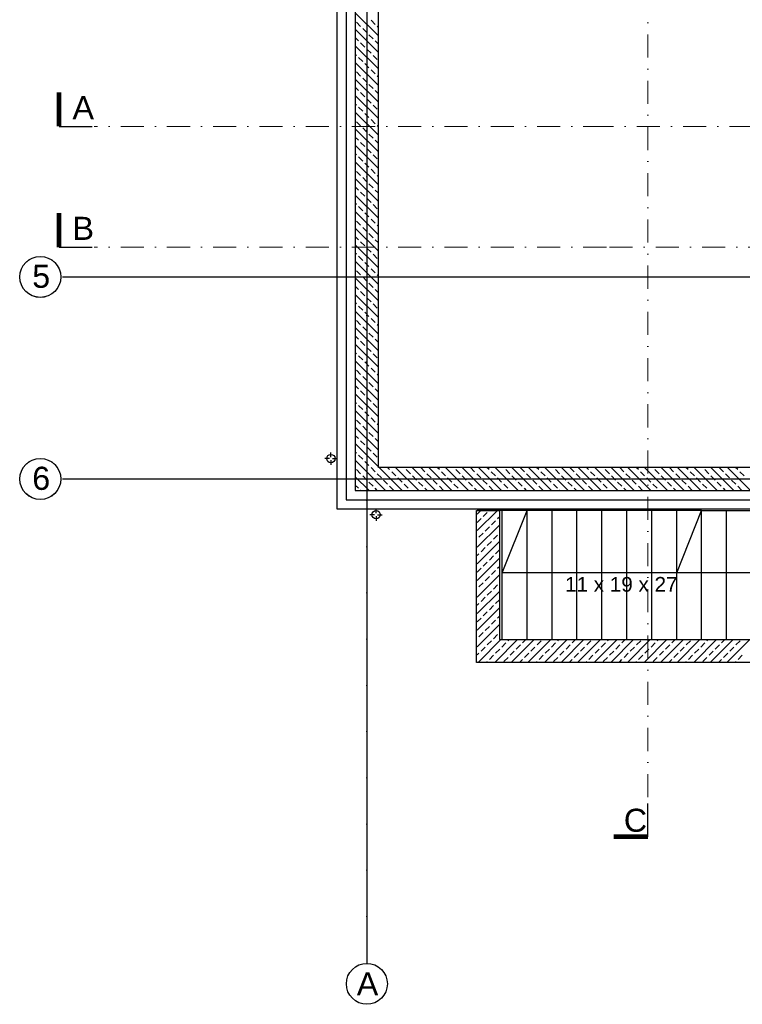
# Model space of a CAD drawing. Header units: millimetres. Extents: x -7023 to 53801, y 9849 to 33561.
# Tile 192 of 256: x 6008 to 6790, y 23263 to 24330. Entities that reach past the tile are written whole.
import ezdxf

# ---------------------------------------------------------------- set-up
doc = ezdxf.new("R2010")
doc.units = ezdxf.units.MM
doc.linetypes.add('DASHDOT', pattern=[1, 0.5, -0.25, 0, -0.25])
doc.linetypes.add('DASHDOTX2', pattern=[2, 1, -0.5, 0, -0.5])
doc.layers.add('.IE_podklad', color=252, linetype='Continuous')
doc.layers.add('PROJEKT osie', color=251, linetype='DASHDOTX2', lineweight=9)
doc.styles.add('Arial', font='arial.ttf', dxfattribs={"height": 125})
doc.styles.add('Opisowy', font='arial.ttf')
doc.styles.get("Standard").update_dxf_attribs({"font": 'arial.ttf'})
doc.linetypes.add('ZIGZAG', pattern='A,0.00254,-5.08,[131,ltypeshp.shx,S=5.08,R=0,X=-5.08,Y=0],-10.16,[131,ltypeshp.shx,S=5.08,R=180,X=5.08,Y=0],-5.08', length=20.32254)

# ---------------------------------------------------------------- blocks, each defined once
blk = doc.blocks.new('OSIE DOMKU')
at = {"layer": 'PROJEKT osie', "ltscale": 25}
for p, q in [((-32865.5, 6227), (-32865.5, 4134.8)), ((-33195, 4878.6), (-29896, 4878.6)), ((-33195, 4659.6), (-29896, 4659.6))]:
    blk.add_line(p, q, dxfattribs=at)
at = {"layer": 'PROJEKT osie', "linetype": 'Continuous'}
for centre in [(-33219.2, 4878.6), (-33219.2, 4659.6), (-32865.5, 4112.6)]:
    blk.add_circle(centre, 22.2, dxfattribs=at)
at = {"layer": 'PROJEKT osie', "char_height": 25, "attachment_point": 1}
for s, insert, width in [('5', (-33227.9, 4891.9), 30.102), ('6', (-33227.9, 4672.9), 30.102), ('{\\fArial|b0|i0|c238|p34;A}', (-32876.4, 4125.1), 492.116)]:
    blk.add_mtext(s, dxfattribs=dict(at, insert=insert, width=width))

msp = doc.modelspace()

# ---------------------------------------------------------------- linework, layer by layer
at = {"layer": '.IE_podklad', "ltscale": 25}
for p, q in [((6383.6, 25399.2), (6383.6, 23307.1)), ((6054.1, 24050.9), (9353.1, 24050.9)), ((6054.1, 23831.9), (9353.1, 23831.9))]:
    msp.add_line(p, q, dxfattribs=at)
at = {"layer": '.IE_podklad'}
for p, q in [((6351.1, 25096.4), (6351.1, 23799.4)), ((6371.1, 25076.4), (6371.1, 23819.4)), ((6396.1, 23844.4), (6396.1, 24344.4)), ((6396.1, 24312.2), (6371.1, 24337.2)), ((6392.6, 24324.6), (6388.1, 24329.1)), ((6396.1, 24294.2), (6371.1, 24319.2)), ((6376.8, 24322.4), (6372.4, 24326.9)), ((6383.6, 24315.7), (6379.1, 24320.2)), ((6396.1, 24321.2), (6394.8, 24322.4)), ((6374.6, 24306.7), (6371.1, 24310.2)), ((6390.3, 24308.9), (6385.8, 24313.4)), ((6396.1, 24276.3), (6371.1, 24301.3)), ((6381.3, 24300), (6376.8, 24304.4)), ((6388.1, 24293.2), (6383.6, 24297.7)), ((6396.1, 24303.2), (6392.6, 24306.7)), ((6372.4, 24291), (6371.1, 24292.3)), ((6379.1, 24284.2), (6374.6, 24288.7)), ((6394.8, 24286.5), (6390.3, 24291)), ((6396.1, 24258.3), (6371.1, 24283.3)), ((6385.8, 24277.5), (6381.3, 24282)), ((6392.6, 24270.8), (6388.1, 24275.3)), ((6396.1, 24240.3), (6371.1, 24265.3)), ((6376.8, 24268.5), (6372.4, 24273)), ((6383.6, 24261.8), (6379.1, 24266.3)), ((6396.1, 24267.3), (6394.8, 24268.5)), ((6374.6, 24252.8), (6371.1, 24256.4)), ((6390.3, 24255.1), (6385.8, 24259.5)), ((6396.1, 24222.4), (6371.1, 24247.4)), ((6381.3, 24246.1), (6376.8, 24250.6)), ((6388.1, 24239.3), (6383.6, 24243.8)), ((6396.1, 24249.3), (6392.6, 24252.8)), ((6372.4, 24237.1), (6371.1, 24238.4)), ((6379.1, 24230.4), (6374.6, 24234.8)), ((6394.8, 24232.6), (6390.3, 24237.1)), ((6396.1, 24204.4), (6371.1, 24229.4)), ((6385.8, 24223.6), (6381.3, 24228.1)), ((6396.1, 24186.5), (6371.1, 24211.5)), ((6376.8, 24214.6), (6372.4, 24219.1)), ((6383.6, 24207.9), (6379.1, 24212.4)), ((6392.6, 24216.9), (6388.1, 24221.4)), ((6396.1, 24213.4), (6394.8, 24214.6)), ((6374.6, 24198.9), (6371.1, 24202.5)), ((6390.3, 24201.2), (6385.8, 24205.7)), ((6396.1, 24168.5), (6371.1, 24193.5)), ((6381.3, 24192.2), (6376.8, 24196.7)), ((6388.1, 24185.5), (6383.6, 24189.9)), ((6396.1, 24195.4), (6392.6, 24198.9)), ((6372.4, 24183.2), (6371.1, 24184.5)), ((6379.1, 24176.5), (6374.6, 24181)), ((6394.8, 24178.7), (6390.3, 24183.2)), ((6396.1, 24150.5), (6371.1, 24175.5)), ((6385.8, 24169.7), (6381.3, 24174.2)), ((6376.8, 24160.8), (6372.4, 24165.3)), ((6383.6, 24154), (6379.1, 24158.5)), ((6392.6, 24163), (6388.1, 24167.5)), ((6396.1, 24159.5), (6394.8, 24160.8)), ((6396.1, 24132.6), (6371.1, 24157.6)), ((6374.6, 24145), (6371.1, 24148.6)), ((6390.3, 24147.3), (6385.8, 24151.8)), ((6396.1, 24114.6), (6371.1, 24139.6)), ((6381.3, 24138.3), (6376.8, 24142.8)), ((6396.1, 24141.5), (6392.6, 24145)), ((6372.4, 24129.3), (6371.1, 24130.6)), ((6379.1, 24122.6), (6374.6, 24127.1)), ((6388.1, 24131.6), (6383.6, 24136.1)), ((6394.8, 24124.8), (6390.3, 24129.3)), ((6396.1, 24096.6), (6371.1, 24121.6)), ((6385.8, 24115.9), (6381.3, 24120.3)), ((6376.8, 24106.9), (6372.4, 24111.4)), ((6383.6, 24100.1), (6379.1, 24104.6)), ((6392.6, 24109.1), (6388.1, 24113.6)), ((6396.1, 24105.6), (6394.8, 24106.9)), ((6396.1, 24078.7), (6371.1, 24103.7)), ((6374.6, 24091.2), (6371.1, 24094.7)), ((6390.3, 24093.4), (6385.8, 24097.9)), ((6396.1, 24060.7), (6371.1, 24085.7)), ((6381.3, 24084.4), (6376.8, 24088.9)), ((6396.1, 24087.7), (6392.6, 24091.2)), ((6372.4, 24075.4), (6371.1, 24076.7)), ((6379.1, 24068.7), (6374.6, 24073.2)), ((6388.1, 24077.7), (6383.6, 24082.2)), ((6394.8, 24071), (6390.3, 24075.4)), ((6396.1, 24042.8), (6371.1, 24067.8)), ((6385.8, 24062), (6381.3, 24066.5)), ((6376.8, 24053), (6372.4, 24057.5)), ((6392.6, 24055.2), (6388.1, 24059.7)), ((6396.1, 24051.7), (6394.8, 24053)), ((6396.1, 24024.8), (6371.1, 24049.8)), ((6374.6, 24037.3), (6371.1, 24040.8)), ((6383.6, 24046.3), (6379.1, 24050.8)), ((6390.3, 24039.5), (6385.8, 24044)), ((6396.1, 24006.8), (6371.1, 24031.8)), ((6381.3, 24030.5), (6376.8, 24035)), ((6396.1, 24033.8), (6392.6, 24037.3)), ((6372.4, 24021.6), (6371.1, 24022.9)), ((6379.1, 24014.8), (6374.6, 24019.3)), ((6388.1, 24023.8), (6383.6, 24028.3)), ((6394.8, 24017.1), (6390.3, 24021.6)), ((6396.1, 23988.9), (6371.1, 24013.9)), ((6385.8, 24008.1), (6381.3, 24012.6)), ((6376.8, 23999.1), (6372.4, 24003.6)), ((6392.6, 24001.4), (6388.1, 24005.9)), ((6396.1, 23997.9), (6394.8, 23999.1)), ((6396.1, 23970.9), (6371.1, 23995.9)), ((6383.6, 23992.4), (6379.1, 23996.9)), ((6390.3, 23985.6), (6385.8, 23990.1)), ((6374.6, 23983.4), (6371.1, 23986.9)), ((6396.1, 23953), (6371.1, 23978)), ((6381.3, 23976.7), (6376.8, 23981.2)), ((6396.1, 23979.9), (6392.6, 23983.4)), ((6372.4, 23967.7), (6371.1, 23969)), ((6388.1, 23969.9), (6383.6, 23974.4)), ((6394.8, 23963.2), (6390.3, 23967.7)), ((6396.1, 23935), (6371.1, 23960)), ((6379.1, 23960.9), (6374.6, 23965.4)), ((6385.8, 23954.2), (6381.3, 23958.7)), ((6376.8, 23945.2), (6372.4, 23949.7)), ((6392.6, 23947.5), (6388.1, 23952)), ((6396.1, 23944), (6394.8, 23945.2)), ((6396.1, 23917), (6371.1, 23942)), ((6383.6, 23938.5), (6379.1, 23943)), ((6390.3, 23931.8), (6385.8, 23936.3)), ((6374.6, 23929.5), (6371.1, 23933.1)), ((6396.1, 23899.1), (6371.1, 23924.1)), ((6381.3, 23922.8), (6376.8, 23927.3)), ((6396.1, 23926), (6392.6, 23929.5)), ((6372.4, 23913.8), (6371.1, 23915.1)), ((6388.1, 23916), (6383.6, 23920.5)), ((6394.8, 23909.3), (6390.3, 23913.8)), ((6396.1, 23881.1), (6371.1, 23906.1)), ((6379.1, 23907.1), (6374.6, 23911.6)), ((6385.8, 23900.3), (6381.3, 23904.8)), ((6376.8, 23891.4), (6372.4, 23895.8)), ((6392.6, 23893.6), (6388.1, 23898.1)), ((6396.1, 23890.1), (6394.8, 23891.4)), ((6396.1, 23863.2), (6371.1, 23888.2)), ((6383.6, 23884.6), (6379.1, 23889.1)), ((6390.3, 23877.9), (6385.8, 23882.4)), ((6374.6, 23875.6), (6371.1, 23879.2)), ((6396.1, 23845.2), (6371.1, 23870.2)), ((6381.3, 23868.9), (6376.8, 23873.4)), ((6396.1, 23872.1), (6392.6, 23875.6)), ((6372.4, 23859.9), (6371.1, 23861.2)), ((6388.1, 23862.2), (6383.6, 23866.7)), ((6394.8, 23855.4), (6390.3, 23859.9)), ((6403.9, 23819.4), (6371.1, 23852.2)), ((6379.1, 23853.2), (6374.6, 23857.7)), ((6385.8, 23846.5), (6381.3, 23850.9)), ((6376.8, 23837.5), (6372.4, 23842)), ((6392.6, 23839.7), (6388.1, 23844.2)), ((6917.1, 23844.4), (6396.1, 23844.4)), ((6421.9, 23819.4), (6396.9, 23844.4)), ((6408.3, 23842), (6405.9, 23844.4)), ((6415, 23835.2), (6410.5, 23839.7)), ((6439.8, 23819.4), (6414.8, 23844.4)), ((6424, 23844.2), (6423.8, 23844.4)), ((6430.7, 23837.5), (6426.2, 23842)), ((6457.8, 23819.4), (6432.8, 23844.4)), ((6446.4, 23839.7), (6442, 23844.2)), ((6475.8, 23819.4), (6450.8, 23844.4)), ((6462.2, 23842), (6459.7, 23844.4)), ((6468.9, 23835.2), (6464.4, 23839.7)), ((6493.7, 23819.4), (6468.7, 23844.4)), ((6477.9, 23844.2), (6477.7, 23844.4)), ((6484.6, 23837.5), (6480.1, 23842)), ((6511.7, 23819.4), (6486.7, 23844.4)), ((6500.3, 23839.7), (6495.8, 23844.2)), ((6529.6, 23819.4), (6504.6, 23844.4)), ((6516, 23842), (6513.6, 23844.4)), ((6522.8, 23835.2), (6518.3, 23839.7)), ((6547.6, 23819.4), (6522.6, 23844.4)), ((6531.8, 23844.2), (6531.6, 23844.4)), ((6538.5, 23837.5), (6534, 23842)), ((6565.6, 23819.4), (6540.6, 23844.4)), ((6554.2, 23839.7), (6549.7, 23844.2)), ((6583.5, 23819.4), (6558.5, 23844.4)), ((6569.9, 23842), (6567.5, 23844.4)), ((6576.7, 23835.2), (6572.2, 23839.7)), ((6601.5, 23819.4), (6576.5, 23844.4)), ((6585.6, 23844.2), (6585.5, 23844.4)), ((6592.4, 23837.5), (6587.9, 23842)), ((6619.4, 23819.4), (6594.4, 23844.4)), ((6608.1, 23839.7), (6603.6, 23844.2)), ((6637.4, 23819.4), (6612.4, 23844.4)), ((6623.8, 23842), (6621.4, 23844.4)), ((6630.5, 23835.2), (6626, 23839.7)), ((6655.4, 23819.4), (6630.4, 23844.4)), ((6639.5, 23844.2), (6639.3, 23844.4)), ((6646.3, 23837.5), (6641.8, 23842)), ((6673.3, 23819.4), (6648.3, 23844.4)), ((6662, 23839.7), (6657.5, 23844.2)), ((6691.3, 23819.4), (6666.3, 23844.4)), ((6677.7, 23842), (6675.3, 23844.4)), ((6684.4, 23835.2), (6679.9, 23839.7)), ((6709.2, 23819.4), (6684.2, 23844.4)), ((6693.4, 23844.2), (6693.2, 23844.4)), ((6700.1, 23837.5), (6695.6, 23842)), ((6727.2, 23819.4), (6702.2, 23844.4)), ((6715.8, 23839.7), (6711.4, 23844.2)), ((6745.2, 23819.4), (6720.2, 23844.4)), ((6731.6, 23842), (6729.1, 23844.4)), ((6738.3, 23835.2), (6733.8, 23839.7)), ((6763.1, 23819.4), (6738.1, 23844.4)), ((6747.3, 23844.2), (6747.1, 23844.4)), ((6754, 23837.5), (6749.5, 23842)), ((6781.1, 23819.4), (6756.1, 23844.4)), ((6769.7, 23839.7), (6765.2, 23844.2)), ((6799.1, 23819.4), (6774.1, 23844.4)), ((6785.4, 23842), (6783, 23844.4)), ((6792.2, 23835.2), (6787.7, 23839.7)), ((6386, 23819.4), (6371.1, 23834.3)), ((6383.6, 23830.7), (6379.1, 23835.2)), ((6390.3, 23824), (6385.8, 23828.5)), ((6399.3, 23833), (6394.8, 23837.5)), ((6406, 23826.2), (6401.5, 23830.7)), ((6421.7, 23828.5), (6417.3, 23833)), ((6437.5, 23830.7), (6433, 23835.2)), ((6444.2, 23824), (6439.7, 23828.5)), ((6453.2, 23833), (6448.7, 23837.5)), ((6459.9, 23826.2), (6455.4, 23830.7)), ((6475.6, 23828.5), (6471.1, 23833)), ((6491.3, 23830.7), (6486.9, 23835.2)), ((6498.1, 23824), (6493.6, 23828.5)), ((6507.1, 23833), (6502.6, 23837.5)), ((6513.8, 23826.2), (6509.3, 23830.7)), ((6529.5, 23828.5), (6525, 23833)), ((6545.2, 23830.7), (6540.7, 23835.2)), ((6552, 23824), (6547.5, 23828.5)), ((6560.9, 23833), (6556.5, 23837.5)), ((6567.7, 23826.2), (6563.2, 23830.7)), ((6583.4, 23828.5), (6578.9, 23833)), ((6599.1, 23830.7), (6594.6, 23835.2)), ((6605.8, 23824), (6601.4, 23828.5)), ((6614.8, 23833), (6610.3, 23837.5)), ((6621.6, 23826.2), (6617.1, 23830.7)), ((6637.3, 23828.5), (6632.8, 23833)), ((6653, 23830.7), (6648.5, 23835.2)), ((6659.7, 23824), (6655.2, 23828.5)), ((6668.7, 23833), (6664.2, 23837.5)), ((6675.4, 23826.2), (6670.9, 23830.7)), ((6691.2, 23828.5), (6686.7, 23833)), ((6706.9, 23830.7), (6702.4, 23835.2)), ((6713.6, 23824), (6709.1, 23828.5)), ((6722.6, 23833), (6718.1, 23837.5)), ((6729.3, 23826.2), (6724.8, 23830.7)), ((6745, 23828.5), (6740.5, 23833)), ((6760.8, 23830.7), (6756.3, 23835.2)), ((6767.5, 23824), (6763, 23828.5)), ((6776.5, 23833), (6772, 23837.5)), ((6783.2, 23826.2), (6778.7, 23830.7)), ((6374.6, 23821.8), (6371.1, 23825.3)), ((6371.1, 23819.4), (6917.1, 23819.4)), ((6377, 23819.4), (6376.8, 23819.5)), ((6394.9, 23819.4), (6392.6, 23821.8)), ((6412.8, 23819.5), (6408.3, 23824)), ((6428.5, 23821.8), (6424, 23826.2)), ((6430.9, 23819.4), (6430.7, 23819.5)), ((6448.8, 23819.4), (6446.4, 23821.8)), ((6466.6, 23819.5), (6462.2, 23824)), ((6482.4, 23821.8), (6477.9, 23826.2)), ((6484.7, 23819.4), (6484.6, 23819.5)), ((6502.7, 23819.4), (6500.3, 23821.8)), ((6520.5, 23819.5), (6516, 23824)), ((6536.2, 23821.8), (6531.8, 23826.2)), ((6538.6, 23819.4), (6538.5, 23819.5)), ((6556.6, 23819.4), (6554.2, 23821.8)), ((6574.4, 23819.5), (6569.9, 23824)), ((6590.1, 23821.8), (6585.6, 23826.2)), ((6592.5, 23819.4), (6592.4, 23819.5)), ((6610.5, 23819.4), (6608.1, 23821.8)), ((6628.3, 23819.5), (6623.8, 23824)), ((6644, 23821.8), (6639.5, 23826.2)), ((6646.4, 23819.4), (6646.3, 23819.5)), ((6664.3, 23819.4), (6662, 23821.8)), ((6682.2, 23819.5), (6677.7, 23824)), ((6697.9, 23821.8), (6693.4, 23826.2)), ((6700.3, 23819.4), (6700.1, 23819.5)), ((6718.2, 23819.4), (6715.8, 23821.8)), ((6736.1, 23819.5), (6731.6, 23824)), ((6751.8, 23821.8), (6747.3, 23826.2)), ((6754.1, 23819.4), (6754, 23819.5)), ((6772.1, 23819.4), (6769.7, 23821.8)), ((6789.9, 23819.5), (6785.4, 23824)), ((6351.1, 23799.4), (6917.1, 23799.4)), ((6502.2, 23632.9), (6502.2, 23797.9)), ((6502.2, 23797.9), (6527.2, 23797.9)), ((6503.2, 23793.8), (6507.2, 23797.9)), ((6503.2, 23775.9), (6525.2, 23797.9)), ((6509.5, 23791.2), (6514, 23795.7)), ((6527.2, 23797.9), (6527.2, 23657.9)), ((6530.2, 23730.1), (6557.2, 23797.9)), ((6719.2, 23730.1), (6746.2, 23797.9)), ((6746.2, 23657.9), (6746.2, 23797.9)), ((6746.2, 23797.9), (6918.1, 23797.9)), ((6773.2, 23657.9), (6773.2, 23797.9)), ((6503.2, 23784.9), (6507.3, 23789)), ((6518.5, 23782.2), (6523, 23786.7)), ((6525.2, 23789), (6527.2, 23790.9)), ((6503.2, 23757.9), (6527.2, 23781.9)), ((6511.8, 23775.5), (6516.3, 23780)), ((6503.2, 23740), (6527.2, 23764)), ((6505, 23768.8), (6509.5, 23773.3)), ((6514, 23759.8), (6518.5, 23764.3)), ((6520.8, 23766.5), (6525.2, 23771)), ((6507.3, 23753.1), (6511.8, 23757.5)), ((6523, 23750.8), (6527.2, 23755)), ((6503.2, 23748.9), (6505, 23750.8)), ((6503.2, 23722), (6527.2, 23746)), ((6509.5, 23737.3), (6514, 23741.8)), ((6516.3, 23744.1), (6520.8, 23748.6)), ((6503.2, 23731), (6507.3, 23735.1)), ((6518.5, 23728.4), (6523, 23732.8)), ((6525.2, 23735.1), (6527.2, 23737)), ((6503.2, 23704), (6527.2, 23728)), ((6511.8, 23721.6), (6516.3, 23726.1)), ((6800.2, 23730.1), (6530.2, 23730.1)), ((6503.2, 23686.1), (6527.2, 23710.1)), ((6505, 23714.9), (6509.5, 23719.4)), ((6514, 23705.9), (6518.5, 23710.4)), ((6520.8, 23712.6), (6525.2, 23717.1)), ((6507.3, 23699.2), (6511.8, 23703.7)), ((6523, 23696.9), (6527.2, 23701.1)), ((6503.2, 23695), (6505, 23696.9)), ((6503.2, 23668.1), (6527.2, 23692.1)), ((6516.3, 23690.2), (6520.8, 23694.7)), ((6503.2, 23677.1), (6507.3, 23681.2)), ((6509.5, 23683.5), (6514, 23687.9)), ((6518.5, 23674.5), (6523, 23679)), ((6525.2, 23681.2), (6527.2, 23683.1)), ((6503.2, 23650.1), (6527.2, 23674.2)), ((6511.8, 23667.7), (6516.3, 23672.2)), ((6504.8, 23633.9), (6528.8, 23657.9)), ((6505, 23661), (6509.5, 23665.5)), ((6514, 23652), (6518.5, 23656.5)), ((6520.8, 23658.8), (6525.2, 23663.2)), ((6522.8, 23633.9), (6546.8, 23657.9)), ((6527.2, 23657.9), (7040.2, 23657.9)), ((6536.5, 23656.5), (6537.8, 23657.9)), ((6540.8, 23633.9), (6564.8, 23657.9)), ((6552.2, 23654.3), (6555.8, 23657.9)), ((6558.7, 23633.9), (6582.7, 23657.9)), ((6567.9, 23652), (6572.4, 23656.5)), ((6576.7, 23633.9), (6600.7, 23657.9)), ((6590.3, 23656.5), (6591.7, 23657.9)), ((6594.7, 23633.9), (6618.6, 23657.9)), ((6606.1, 23654.3), (6609.7, 23657.9)), ((6612.6, 23633.9), (6636.6, 23657.9)), ((6621.8, 23652), (6626.3, 23656.5)), ((6630.6, 23633.9), (6654.6, 23657.9)), ((6644.2, 23656.5), (6645.6, 23657.9)), ((6648.5, 23633.9), (6672.5, 23657.9)), ((6659.9, 23654.3), (6663.5, 23657.9)), ((6666.5, 23633.9), (6690.5, 23657.9)), ((6675.7, 23652), (6680.2, 23656.5)), ((6684.5, 23633.9), (6708.4, 23657.9)), ((6698.1, 23656.5), (6699.5, 23657.9)), ((6702.4, 23633.9), (6726.4, 23657.9)), ((6713.8, 23654.3), (6717.4, 23657.9)), ((6720.4, 23633.9), (6744.4, 23657.9)), ((6729.5, 23652), (6734, 23656.5)), ((6738.3, 23633.9), (6762.3, 23657.9)), ((6752, 23656.5), (6753.4, 23657.9)), ((6756.3, 23633.9), (6780.3, 23657.9)), ((6767.7, 23654.3), (6771.3, 23657.9)), ((6774.3, 23633.9), (6798.3, 23657.9)), ((6783.4, 23652), (6787.9, 23656.5)), ((6507.3, 23645.3), (6511.8, 23649.8)), ((6523, 23643), (6527.5, 23647.5)), ((6529.7, 23649.8), (6534.2, 23654.3)), ((6545.4, 23647.5), (6549.9, 23652)), ((6561.2, 23645.3), (6565.7, 23649.8)), ((6576.9, 23643), (6581.4, 23647.5)), ((6583.6, 23649.8), (6588.1, 23654.3)), ((6599.3, 23647.5), (6603.8, 23652)), ((6615, 23645.3), (6619.5, 23649.8)), ((6630.8, 23643), (6635.2, 23647.5)), ((6637.5, 23649.8), (6642, 23654.3)), ((6653.2, 23647.5), (6657.7, 23652)), ((6668.9, 23645.3), (6673.4, 23649.8)), ((6684.6, 23643), (6689.1, 23647.5)), ((6691.4, 23649.8), (6695.9, 23654.3)), ((6707.1, 23647.5), (6711.6, 23652)), ((6722.8, 23645.3), (6727.3, 23649.8)), ((6738.5, 23643), (6743, 23647.5)), ((6745.3, 23649.8), (6749.7, 23654.3)), ((6761, 23647.5), (6765.5, 23652)), ((6776.7, 23645.3), (6781.2, 23649.8)), ((6503.2, 23641.2), (6505, 23643)), ((6516.3, 23636.3), (6520.8, 23640.8)), ((6532, 23634.1), (6536.5, 23638.6)), ((6538.7, 23640.8), (6543.2, 23645.3)), ((6549.8, 23633.9), (6552.2, 23636.3)), ((6554.4, 23638.6), (6558.9, 23643)), ((6570.1, 23636.3), (6574.6, 23640.8)), ((6585.9, 23634.1), (6590.3, 23638.6)), ((6592.6, 23640.8), (6597.1, 23645.3)), ((6603.6, 23633.9), (6606.1, 23636.3)), ((6608.3, 23638.6), (6612.8, 23643)), ((6624, 23636.3), (6628.5, 23640.8)), ((6639.7, 23634.1), (6644.2, 23638.6)), ((6646.5, 23640.8), (6651, 23645.3)), ((6657.5, 23633.9), (6659.9, 23636.3)), ((6662.2, 23638.6), (6666.7, 23643)), ((6677.9, 23636.3), (6682.4, 23640.8)), ((6693.6, 23634.1), (6698.1, 23638.6)), ((6700.4, 23640.8), (6704.8, 23645.3)), ((6711.4, 23633.9), (6713.8, 23636.3)), ((6716.1, 23638.6), (6720.6, 23643)), ((6731.8, 23636.3), (6736.3, 23640.8)), ((6747.5, 23634.1), (6752, 23638.6)), ((6754.2, 23640.8), (6758.7, 23645.3)), ((6765.3, 23633.9), (6767.7, 23636.3)), ((6770, 23638.6), (6774.4, 23643)), ((6785.7, 23636.3), (6790.2, 23640.8)), ((7065.2, 23632.9), (6502.2, 23632.9)), ((6513.8, 23633.9), (6514, 23634.1)), ((6567.7, 23633.9), (6567.9, 23634.1)), ((6621.6, 23633.9), (6621.8, 23634.1)), ((6675.5, 23633.9), (6675.7, 23634.1)), ((6729.4, 23633.9), (6729.5, 23634.1)), ((6783.2, 23633.9), (6783.4, 23634.1))]:
    msp.add_line(p, q, dxfattribs=at)
at = {"layer": '.IE_podklad', "linetype": 'ZIGZAG'}
for p, q in [((6361.1, 25086.4), (6361.1, 23809.4)), ((6361.1, 23809.4), (6917.1, 23809.4))]:
    msp.add_line(p, q, dxfattribs=at)
at = {"layer": '.IE_podklad', "linetype": 'Continuous'}
for p, q in [((6344.7, 23855.6), (6344.7, 23860.7)), ((6343, 23854), (6338, 23854)), ((6344.7, 23852.3), (6344.7, 23847.2)), ((6346.4, 23854), (6351.4, 23854)), ((6393.6, 23794.9), (6393.6, 23799.9)), ((6391.9, 23793.2), (6386.9, 23793.2)), ((6393.6, 23791.5), (6393.6, 23786.5)), ((6395.3, 23793.2), (6400.3, 23793.2))]:
    msp.add_line(p, q, dxfattribs=at)
at = {"layer": '.IE_podklad', "ltscale": 10}
for p, q in [((6746.2, 23797.9), (6503.2, 23797.9)), ((6530.2, 23657.9), (6530.2, 23797.9)), ((6557.2, 23657.9), (6557.2, 23797.9)), ((6584.2, 23657.9), (6584.2, 23797.9)), ((6611.2, 23657.9), (6611.2, 23797.9)), ((6638.2, 23657.9), (6638.2, 23797.9)), ((6665.2, 23657.9), (6665.2, 23797.9)), ((6692.2, 23657.9), (6692.2, 23797.9)), ((6719.2, 23657.9), (6719.2, 23797.9))]:
    msp.add_line(p, q, dxfattribs=at)
at = {"layer": '.IE_podklad', "linetype": 'DASHDOT', "lineweight": 13, "ltscale": 50}
for points in [[(6688, 25365.7), (6688, 23480.2)], [(6643, 24213.9), (6643, 24213.9), (6088.1, 24213.9)], [(9105.8, 24213.9), (6643, 24213.9)], [(6643, 24083), (6643, 24083), (6088.1, 24083)], [(7873.8, 24083), (6643, 24083)]]:
    msp.add_lwpolyline(points, dxfattribs=at)
at = {"layer": '.IE_podklad', "ltscale": 25, "const_width": 5}
for points in [[(6050.2, 24213.9), (6050.2, 24250.9)], [(6050.2, 24083), (6050.2, 24120.1)], [(6651, 23444.2), (6688, 23444.2)]]:
    msp.add_lwpolyline(points, dxfattribs=at)
at = {"layer": '.IE_podklad', "lineweight": 30, "ltscale": 25}
for points in [[(6050.2, 24213.9), (6086.1, 24213.9)], [(6050.2, 24083), (6086.1, 24083)], [(6688, 23444.2), (6688, 23480.2)]]:
    msp.add_lwpolyline(points, dxfattribs=at)
at = {"layer": '.IE_podklad', "linetype": 'Continuous'}
for centre, radius in [((6029.9, 24050.9), 22.2), ((6029.9, 23831.9), 22.2), ((6344.7, 23854), 4.5), ((6393.6, 23793.2), 4.5), ((6383.6, 23284.8), 22.2)]:
    msp.add_circle(centre, radius, dxfattribs=at)

# ---------------------------------------------------------------- block references
at = {"layer": '.IE_podklad'}
msp.add_blockref('OSIE DOMKU', (39249.1, 19172.2), dxfattribs=at)

# ---------------------------------------------------------------- texts
at = {"layer": '.IE_podklad', "linetype": 'Continuous', "style": 'Opisowy'}
msp.add_text('11 x 19 x 27', height=16, dxfattribs=at).set_placement((6598.3, 23709.7))
at = {"layer": '.IE_podklad', "ltscale": 25, "char_height": 25, "style": 'Arial'}
for s, heights, insert, attachment_point in [('A', [-25], (6064.8, 24246.8), 1), ('B', [-25], (6064.8, 24116), 1), ('C', [-25.9], (6661.9, 23449.2), 7)]:
    msp.add_mtext_dynamic_manual_height_columns(s, width=190.33, gutter_width=1, heights=heights, dxfattribs=dict(at, insert=insert, attachment_point=attachment_point))
at = {"layer": '.IE_podklad', "char_height": 25, "attachment_point": 1}
for s, insert, width in [('5', (6021.2, 24064.2), 30.102), ('6', (6021.2, 23845.2), 30.102), ('{\\fArial|b0|i0|c238|p34;A}', (6372.7, 23297.3), 492.116)]:
    msp.add_mtext(s, dxfattribs=dict(at, insert=insert, width=width))

doc.saveas('drawing.dxf')
